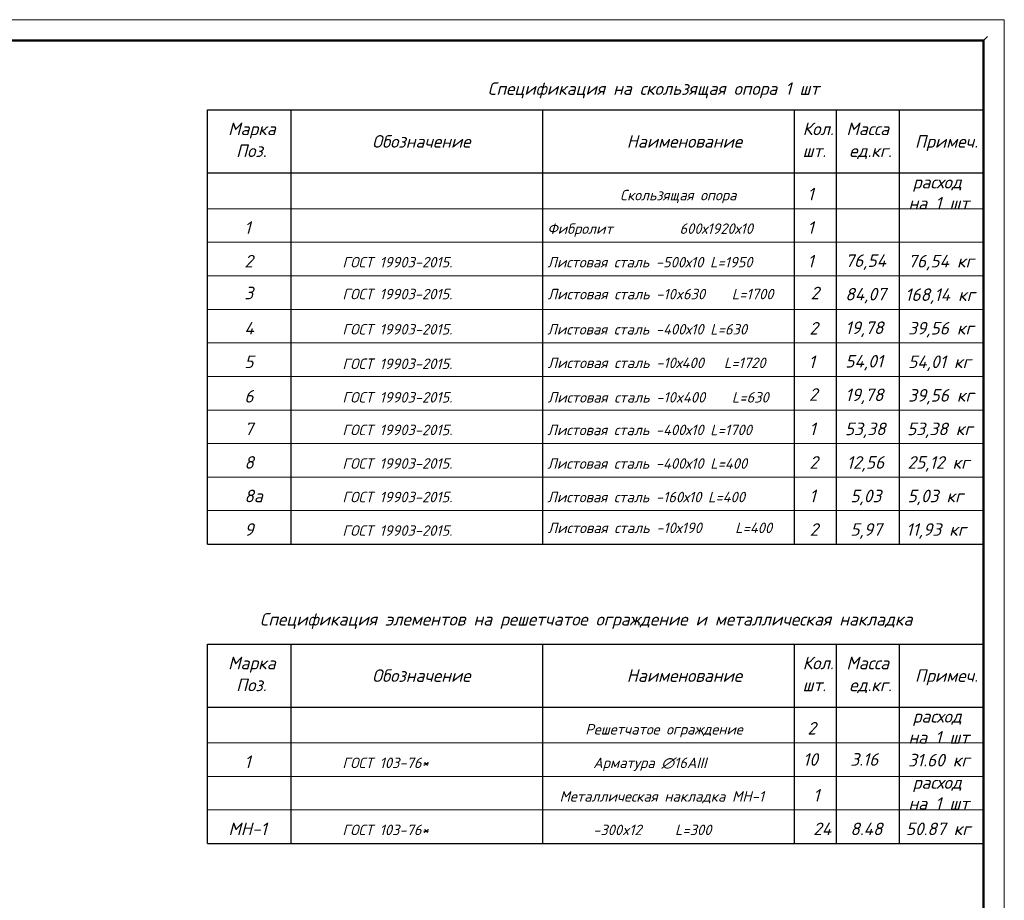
# Model space of a CAD drawing. Header units: millimetres. Extents: x 12962 to 21052, y -4138 to -1429.
# Tile 12 of 32: x 13707 to 13941, y -3315 to -3105. Entities that reach past the tile are written whole.
import ezdxf

# ---------------------------------------------------------------- set-up
doc = ezdxf.new("R2010")
doc.units = ezdxf.units.MM
doc.layers.add('_1 asosiy', color=7, linetype='Continuous', lineweight=40)
doc.layers.add('_Штамп', color=5, linetype='Continuous', lineweight=40)
doc.layers.add('CS_UNPLOTTED', color=171, linetype='Continuous', plot=False)
doc.layers.add('РУССКИЙ', color=2, linetype='Continuous')
doc.styles.add('НВК_Ш_(3)_И', font='isocpeui.ttf', dxfattribs={"height": 3})

# ---------------------------------------------------------------- blocks, each defined once
blk = doc.blocks.new('*U38')
at = {"lineweight": 9}
for p, q in [((-20, 415), (574, 415)), ((574, 415), (574, -5))]:
    blk.add_line(p, q, dxfattribs=at)
at = {"lineweight": 50}
for p, q in [((0, 410), (569, 410)), ((569, 410), (569, 0))]:
    blk.add_line(p, q, dxfattribs=at)
at = {"layer": 'CS_UNPLOTTED'}
blk.add_line((570, 411), (569, 410), dxfattribs=at)

msp = doc.modelspace()

# ---------------------------------------------------------------- linework, layer by layer
at = {"layer": '_Штамп', "color": 250, "lineweight": 30}
for points in [[(13751.344, -3229.584), (13751.344, -3126.031), (13936.344, -3126.031)], [(13771.344, -3229.584), (13771.344, -3126.031)], [(13831.344, -3229.584), (13831.344, -3126.031)], [(13891.344, -3229.584), (13891.344, -3126.031)], [(13901.344, -3229.584), (13901.344, -3126.031)], [(13916.344, -3229.584), (13916.344, -3126.031)], [(13751.344, -3141.031), (13936.344, -3141.031)], [(13751.344, -3229.584), (13936.344, -3229.584)], [(13751.344, -3300.967), (13751.344, -3253.414), (13936.344, -3253.414)], [(13771.344, -3300.967), (13771.344, -3253.414)], [(13831.344, -3300.967), (13831.344, -3253.414)], [(13891.344, -3300.967), (13891.344, -3253.414)], [(13901.344, -3300.967), (13901.344, -3253.414)], [(13916.344, -3300.967), (13916.344, -3253.414)], [(13751.344, -3268.414), (13936.344, -3268.414)], [(13751.344, -3300.967), (13936.344, -3300.967)]]:
    msp.add_lwpolyline(points, dxfattribs=at)
at = {"layer": '_Штамп', "color": 250, "lineweight": 0}
for points in [[(13751.344, -3149.584), (13936.344, -3149.584)], [(13751.344, -3157.584), (13936.344, -3157.584)], [(13751.344, -3165.584), (13936.344, -3165.584)], [(13751.344, -3173.584), (13936.344, -3173.584)], [(13751.344, -3181.584), (13936.344, -3181.584)], [(13751.344, -3189.584), (13936.344, -3189.584)], [(13751.344, -3197.584), (13936.344, -3197.584)], [(13751.344, -3205.584), (13936.344, -3205.584)], [(13751.344, -3213.584), (13936.344, -3213.584)], [(13751.344, -3221.584), (13936.344, -3221.584)], [(13751.344, -3276.967), (13936.344, -3276.967)], [(13751.344, -3284.967), (13936.344, -3284.967)], [(13751.344, -3292.967), (13936.344, -3292.967)]]:
    msp.add_lwpolyline(points, dxfattribs=at)

# ---------------------------------------------------------------- block references
at = {"layer": '_1 asosiy', "color": 0, "ltscale": 30}
msp.add_blockref('*U38', (13367.344, -3519.504), dxfattribs=at)

# ---------------------------------------------------------------- texts
at = {"layer": 'РУССКИЙ', "color": 154, "style": 'НВК_Ш_(3)_И'}
for s, height, p in [('Cпецификация на скользящая опора 1 шт', 3, (13818.081, -3122.433)), ('Марка', 3, (13756.27, -3132.033)), ('Кол.', 3, (13893.266, -3132.033)), ('Масса', 3, (13903.692, -3132.033)), ('Обозначение', 3, (13790.607, -3135.031)), ('Наименование', 3, (13851.315, -3135.031)), ('Примеч.', 3, (13920.037, -3135.031)), ('Поз.', 3, (13758.175, -3137.259)), ('шт.', 3, (13893.249, -3137.259)), ('ед.кг.', 3, (13904.372, -3137.259)), ('Скользящая опора', 2.5, (13849.73, -3147.584)), ('1', 3, (13894.405, -3147.584)), ('1', 3, (13760.147, -3155.584)), ('Фибролит          600х1920х10', 2.5, (13832.389, -3155.584)), ('1', 3, (13894.405, -3155.584)), ('2', 3, (13760.147, -3163.584)), ('ГОСТ 19903-2015.', 2.5, (13783.528, -3163.584)), ('Листовая сталь -500х10 L=1950', 2.5, (13832.389, -3163.584)), ('1', 3, (13894.405, -3163.584)), ('76,54', 3, (13903.42, -3163.461)), ('76,54 кг', 3, (13918.411, -3163.584)), ('3', 3, (13760.147, -3171.18)), ('ГОСТ 19903-2015.', 2.5, (13783.528, -3171.18)), ('Листовая сталь -10x630    L=1700', 2.5, (13832.469, -3171.18)), ('2', 3, (13895.151, -3171.18)), ('84,07', 3, (13903.42, -3171.461)), ('168,14 кг', 3, (13917.69, -3171.584)), ('4', 3, (13760.147, -3179.584)), ('ГОСТ 19903-2015.', 2.5, (13783.528, -3179.584)), ('Листовая сталь -400х10 L=630', 2.5, (13832.389, -3179.584)), ('2', 3, (13894.871, -3179.584)), ('19,78', 3, (13903.42, -3179.461)), ('39,56 кг', 3, (13918.411, -3179.584)), ('5', 3, (13760.147, -3187.584)), ('ГОСТ 19903-2015.', 2.5, (13783.528, -3187.807)), ('Листовая сталь -10х400   L=1720', 2.5, (13832.469, -3187.584)), ('1', 3, (13894.69, -3187.584)), ('54,01', 3, (13903.42, -3187.461)), ('54,01 кг', 3, (13918.411, -3187.584)), ('6', 3, (13760.147, -3195.807)), ('2', 3, (13894.774, -3195.38)), ('19,78', 3, (13903.42, -3195.461)), ('39,56 кг', 3, (13918.411, -3195.584)), ('ГОСТ 19903-2015.', 2.5, (13783.528, -3195.807)), ('Листовая сталь -10x400    L=630', 2.5, (13832.469, -3195.807)), ('7', 3, (13760.147, -3203.584)), ('ГОСТ 19903-2015.', 2.5, (13783.528, -3203.584)), ('Листовая сталь -400х10 L=1700', 2.5, (13832.389, -3203.584)), ('1', 3, (13894.871, -3203.584)), ('53,38', 3, (13903.327, -3203.584)), ('53,38 кг', 3, (13918.158, -3203.584)), ('8', 3, (13760.147, -3211.584)), ('ГОСТ 19903-2015.', 2.5, (13783.528, -3211.584)), ('Листовая сталь -400х10 L=400', 2.5, (13832.389, -3211.584)), ('2', 3, (13894.871, -3211.584)), ('12,56', 3, (13903.762, -3211.584)), ('25,12 кг', 3, (13918.267, -3211.584)), ('8а', 3, (13760.147, -3219.584)), ('ГОСТ 19903-2015.', 2.5, (13783.528, -3219.584)), ('Листовая сталь -160х10 L=400', 2.5, (13832.389, -3219.584)), ('1', 3, (13894.871, -3219.584)), ('5,03', 3, (13904.632, -3219.584)), ('5,03 кг', 3, (13918.267, -3219.584)), ('9', 3, (13760.147, -3227.584)), ('ГОСТ 19903-2015.', 2.5, (13783.528, -3227.584)), ('Листовая сталь -10х190     L=400', 2.5, (13832.469, -3226.941)), ('2', 3, (13894.943, -3227.584)), ('5,97', 3, (13904.632, -3227.584)), ('11,93 кг', 3, (13917.941, -3227.584)), ('Спецификация элементов на решетчатое ограждение и металлическая накладка', 3, (13763.84, -3248.981)), ('Марка', 3, (13756.27, -3259.416)), ('Кол.', 3, (13893.266, -3259.416)), ('Масса', 3, (13903.692, -3259.416)), ('Обозначение', 3, (13790.607, -3262.414)), ('Наименование', 3, (13851.315, -3262.414)), ('Примеч.', 3, (13920.037, -3262.414)), ('Поз.', 3, (13758.175, -3264.641)), ('шт.', 3, (13893.249, -3264.641)), ('ед.кг.', 3, (13904.372, -3264.641)), ('Решетчатое ограждение', 2.5, (13841.424, -3274.967)), ('2', 3, (13894.405, -3274.967)), ('10', 3, (13893.355, -3282.415)), ('3.16', 3, (13904.632, -3282.414)), ('31.60 кг', 3, (13918.411, -3282.581)), ('1', 3, (13760.147, -3282.967)), ('ГОСТ 103-76* ', 2.5, (13783.528, -3282.967)), ('Арматура ∅16АIII', 2.5, (13843.318, -3282.967)), ('Металлическая накладка МН-1', 2.5, (13835.312, -3290.967)), ('1', 3, (13895.771, -3290.967)), ('МН-1', 3, (13756.348, -3298.967)), ('24', 3, (13895.771, -3298.967)), ('8.48', 3, (13904.632, -3298.967)), ('50.87 кг', 3, (13917.86, -3298.967)), ('ГОСТ 103-76* ', 2.5, (13783.528, -3298.967)), ('-300x12     L=300', 2.5, (13843.318, -3298.967))]:
    msp.add_text(s, height=height, dxfattribs=at).set_placement(p)
at = {"layer": 'РУССКИЙ', "color": 154, "lineweight": 25, "char_height": 3, "width": 17.1937, "attachment_point": 1, "style": 'НВК_Ш_(3)_И'}
for insert in [(13917.547, -3141.747), (13917.547, -3269.13), (13917.547, -3284.906)]:
    msp.add_mtext('\\pi1.95594;расход \\P\\pi0.9548;на 1 шт', dxfattribs=dict(at, insert=insert))

doc.saveas('drawing.dxf')
